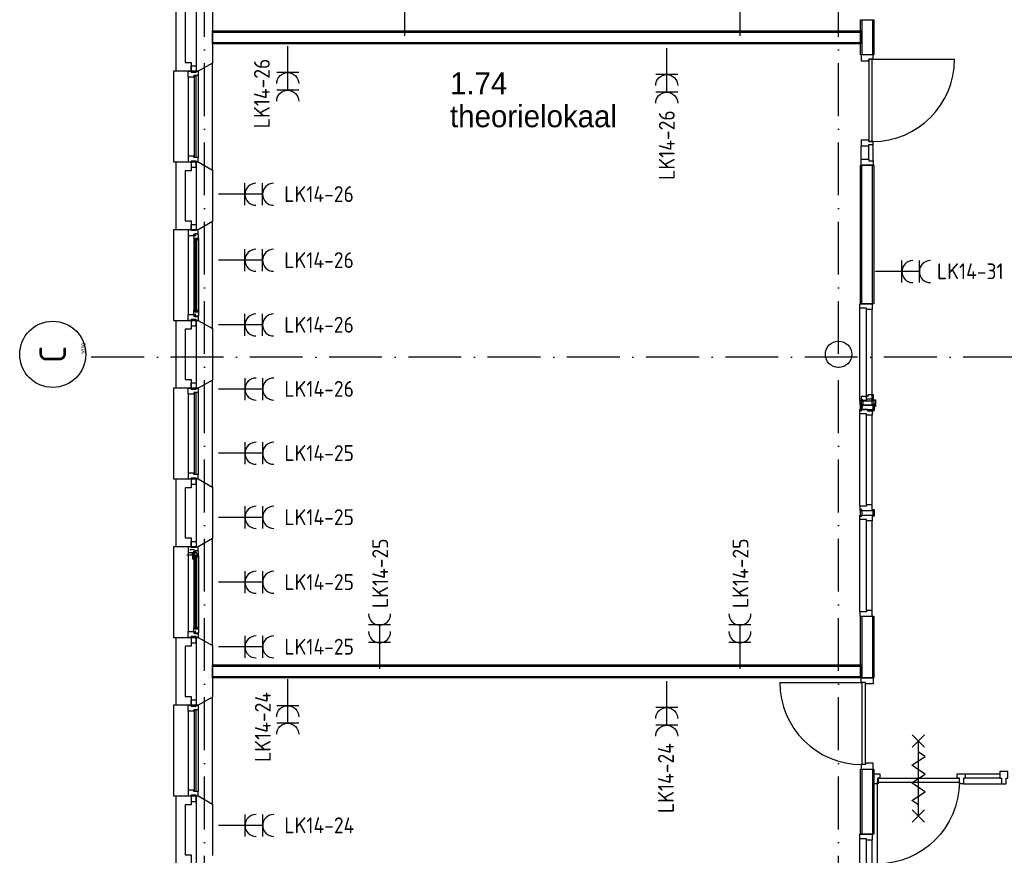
# Model space of a CAD drawing. Header units: millimetres. Extents: x -6587 to 112885, y 244 to 84344.
# Tile 4 of 50: x 15477 to 26657, y 14416 to 23905. Entities that reach past the tile are written whole.
import ezdxf
from ezdxf.enums import TextEntityAlignment as Align

# ---------------------------------------------------------------- set-up
doc = ezdxf.new("R2010")
doc.units = ezdxf.units.MM
doc.header["$LTSCALE"] = 100
doc.linetypes.add('DASHDOT', pattern=[9, 6, -1.5, 0, -1.5])
doc.layers.get('0').update_dxf_attribs({"linetype": 'CONTINUOUS'})
for name, color, linetype in [('AL$7----_STRAMIEN', 1, 'DASHDOT'), ('AL21----_BUITENWAND', 4, 'CONTINUOUS'), ('AL21K---_ISOLATIE', 1, 'CONTINUOUS'), ('AL22----_BINNENWAND', 7, 'CONTINUOUS'), ('AL28----_KONSTRUKTIE', 3, 'CONTINUOUS'), ('AL31----_BUITENKOZ', 7, 'CONTINUOUS'), ('AL32----_BINNENKOZ', 7, 'CONTINUOUS'), ('AL32----_DRAAIRICHTING', 1, 'CONTINUOUS'), ('AL65----_BEVEILIGING', 7, 'CONTINUOUS'), ('ALN-----_BLOCKNAAM', 2, 'CONTINUOUS'), ('BOUW', 8, 'CONTINUOUS'), ('EB62203-_ATTRIB', 2, 'CONTINUOUS'), ('EL62203-_KRACHT-WCD230', 3, 'CONTINUOUS')]:
    doc.layers.add(name, color=color, linetype=linetype)
doc.styles.add('1_8', font='iso', dxfattribs={"width": 0.7, "height": 1.8})
doc.styles.add('BURO-025', font='BUROFONT.shx', dxfattribs={"height": 250})
doc.styles.add('NORATT', font='isocp.shx')
doc.styles.get("Standard").update_dxf_attribs({"font": 'iso.shx'})

# ---------------------------------------------------------------- blocks, each defined once
blk = doc.blocks.new('ES3W2A')
for p, q in [((1.25, 2), (-1.25, 2)), ((1.25, 2), (-1.25, 2)), ((0, 2), (0, -3)), ((0, 2), (0, -3)), ((1.25, 0), (-1.25, 0)), ((1.25, 0), (-1.25, 0))]:
    blk.add_line(p, q)
for centre in [(0, 3.25), (0, 3.25), (0, 1.25), (0, 1.25)]:
    blk.add_arc(centre, 1.25, 180, 0)
for tag, style, flags, p in [('VERMOGEN', 'NORATT', 9, (-2.5, 5)), ('VERMOGEN', '1_8', 9, (-2.5, 5)), ('GELIJK', 'NORATT', 9, (5, 5)), ('GELIJK', '1_8', 9, (5, 5)), ('GROEP', 'NORATT', 8, (0, 5)), ('GROEP', '1_8', 8, (0, 5)), ('SCHAK', 'NORATT', 8, (2.5, 5)), ('SCHAK', '1_8', 8, (2.5, 5)), ('KAST', 'NORATT', 9, (7, 5)), ('KAST', '1_8', 9, (7, 5)), ('TAL', 'NORATT', 8, (2.5, 5)), ('TAL', '1_8', 8, (2.5, 5))]:
    blk.add_attdef(tag, text='', height=1.8, rotation=90, dxfattribs=dict(style=style, flags=flags)).set_placement(p, align=Align.MIDDLE_CENTER)
at = {"width": 0.7, "flags": 8}
for style in ['NORATT', '1_8']:
    blk.add_attdef('DOEL', text='', height=1.8, rotation=90, dxfattribs=dict(at, style=style)).set_placement((-2.5, 5), align=Align.MIDDLE_LEFT)
at = {"flags": 9}
for style in ['NORATT', '1_8']:
    blk.add_attdef('M_CODE', text='', height=1.8, dxfattribs=dict(at, style=style)).set_placement((0, 0), align=Align.MIDDLE_CENTER)
blk = doc.blocks.new('1010')
at = {"layer": 'AL$7----_STRAMIEN', "color": 7, "linetype": 'Continuous'}
blk.add_circle((0, 750), 750, dxfattribs=at)
at = {"layer": 'AL$7----_STRAMIEN', "color": 3, "linetype": 'Continuous'}
blk.add_attdef('STR-NAAM', text='', height=600, rotation=360, dxfattribs=at).set_placement((0, 750), align=Align.MIDDLE)
at = {"layer": 'ALN-----_BLOCKNAAM', "linetype": 'Continuous'}
blk.add_text('1010', height=100, dxfattribs=at).set_placement((0, 0))

msp = doc.modelspace()

# ---------------------------------------------------------------- linework, layer by layer
at = {"color": 8, "linetype": 'Continuous'}
for p, q in [((26121.8, 15341), (26211.8, 15341)), ((26121.8, 15294), (26121.8, 15341)), ((26211.8, 15341), (26211.8, 15294)), ((26148.8, 15294), (26121.8, 15294)), ((26148.8, 15227), (26148.8, 15294)), ((26194.8, 15227), (26148.8, 15227)), ((26211.8, 15294), (26194.8, 15294)), ((26194.8, 15294), (26194.8, 15227))]:
    msp.add_line(p, q, dxfattribs=at)
for points in [[(25174.8, 15341), (25241.8, 15341), (25241.8, 15294), (25224.8, 15294), (25224.8, 15227), (25174.8, 15227)], [(26696.8, 15366), (26606.8, 15366), (26606.8, 15294), (26623.8, 15294), (26623.8, 15227), (26679.8, 15227), (26679.8, 15294), (26696.8, 15294)]]:
    msp.add_lwpolyline(points, close=True, dxfattribs=at)
msp.add_lwpolyline([(26146.8, 15247, -0.4087238), (25216.8, 14317), (25216.8, 15247)], format="xyb", dxfattribs=at)
at = {"layer": 'AL$7----_STRAMIEN', "color": 1}
for p, q in [((17574.8, 7509.2), (17574.8, 76734.4)), ((24774.8, 7509.2), (24774.8, 43669.6)), ((94298.3, 20073.8), (16060, 20073.8))]:
    msp.add_line(p, q, dxfattribs=at)
at = {"layer": 'AL21----_BUITENWAND', "color": 8}
for p, q in [((17254.8, 23320), (17254.8, 24090)), ((17354.8, 23990), (17354.8, 23420)), ((17354.8, 23420), (17423.8, 23420)), ((17423.8, 23420), (17423.8, 23320)), ((17423.8, 23320), (17254.8, 23320)), ((17254.8, 21520), (17254.8, 22290)), ((17254.8, 22290), (17423.8, 22290)), ((17423.8, 22290), (17423.8, 22190)), ((17423.8, 22190), (17354.8, 22190)), ((17354.8, 22190), (17354.8, 21620)), ((17354.8, 21620), (17423.8, 21620)), ((17423.8, 21620), (17423.8, 21520)), ((17423.8, 21520), (17254.8, 21520)), ((17254.8, 19720), (17254.8, 20490)), ((17254.8, 20490), (17423.8, 20490)), ((17423.8, 20490), (17423.8, 20390)), ((17423.8, 20390), (17354.8, 20390)), ((17354.8, 20390), (17354.8, 19820)), ((17354.8, 19820), (17423.8, 19820)), ((17423.8, 19820), (17423.8, 19720)), ((17423.8, 19720), (17254.8, 19720)), ((17254.8, 17920), (17254.8, 18690)), ((17254.8, 18690), (17423.8, 18690)), ((17423.8, 18690), (17423.8, 18590)), ((17423.8, 18590), (17354.8, 18590)), ((17354.8, 18590), (17354.8, 18020)), ((17354.8, 18020), (17423.8, 18020)), ((17423.8, 18020), (17423.8, 17920)), ((17423.8, 17920), (17254.8, 17920)), ((17254.8, 16120), (17254.8, 16890)), ((17254.8, 16890), (17423.8, 16890)), ((17423.8, 16890), (17423.8, 16790)), ((17423.8, 16790), (17354.8, 16790)), ((17354.8, 16790), (17354.8, 16220)), ((17354.8, 16220), (17423.8, 16220)), ((17423.8, 16220), (17423.8, 16120)), ((17423.8, 16120), (17254.8, 16120)), ((17254.8, 14320), (17254.8, 15090)), ((17254.8, 15090), (17423.8, 15090)), ((17423.8, 14990), (17354.8, 14990)), ((17354.8, 14990), (17354.8, 14420)), ((17423.8, 15090), (17423.8, 14990)), ((17354.8, 14420), (17423.8, 14420)), ((17423.8, 14420), (17423.8, 14320))]:
    msp.add_line(p, q, dxfattribs=at)
at = {"layer": 'AL21K---_ISOLATIE', "color": 8, "linetype": 'Continuous'}
for p, q in [((17484.8, 23420), (17484.8, 23990)), ((17484.8, 21620), (17484.8, 22190)), ((17484.8, 19820), (17484.8, 20390)), ((17484.8, 18020), (17484.8, 18590)), ((17484.8, 16220), (17484.8, 16790)), ((17484.8, 14420), (17484.8, 14990))]:
    msp.add_line(p, q, dxfattribs=at)
at = {"layer": 'AL22----_BINNENWAND', "color": 8}
for p, q in [((25024.8, 23504.9), (25024.8, 23905.1)), ((25024.8, 23905.1), (25174.8, 23905.1)), ((25174.8, 23905.1), (25174.8, 23504.9)), ((17664.8, 23780), (25024.8, 23780)), ((17664.8, 23630), (17664.8, 23780)), ((25024.8, 23780), (25024.8, 23630)), ((25024.8, 23630), (17664.8, 23630)), ((25174.8, 23504.9), (25024.8, 23504.9)), ((25024.8, 20680), (25024.8, 22253.9)), ((25024.8, 22253.9), (25174.8, 22253.9)), ((25174.8, 22253.9), (25174.8, 20680)), ((25174.8, 20680), (25024.8, 20680)), ((25032.2, 19589.4), (25032.2, 19526.9)), ((25050.2, 19589.4), (25032.2, 19589.4)), ((25050.2, 19576.9), (25050.2, 19589.4)), ((25050.2, 19576.9), (25050.2, 19526.9)), ((25055.7, 19576.9), (25050.2, 19576.9)), ((25169.7, 19576.9), (25175.2, 19576.9)), ((25175.2, 19589.4), (25193.2, 19589.4)), ((25175.2, 19576.9), (25175.2, 19589.4)), ((25175.2, 19576.9), (25175.2, 19526.9)), ((25193.2, 19589.4), (25193.2, 19526.9)), ((25032.2, 19526.9), (25032.2, 19514.4)), ((25032.2, 19514.4), (25050.2, 19514.4)), ((25050.2, 19526.9), (25055.7, 19526.9)), ((25175.2, 19526.9), (25169.7, 19526.9)), ((25193.2, 19514.4), (25175.2, 19514.4)), ((25193.2, 19526.9), (25193.2, 19514.4)), ((25024.8, 16430), (25024.8, 17130)), ((25024.8, 17130), (25174.8, 17130)), ((25174.8, 17130), (25174.8, 16430)), ((17664.8, 16580), (25024.8, 16580)), ((17664.8, 16430), (17664.8, 16580)), ((25024.8, 16580), (25024.8, 16430)), ((25024.8, 16430), (17664.8, 16430)), ((25174.8, 16430), (25024.8, 16430)), ((25024.8, 14655), (25024.8, 15396)), ((25024.8, 15396), (25174.8, 15396)), ((25174.8, 15396), (25174.8, 14655)), ((25174.8, 14655), (25024.8, 14655))]:
    msp.add_line(p, q, dxfattribs=at)
at = {"layer": 'AL22----_BINNENWAND', "color": 8, "linetype": 'Continuous'}
for p, q in [((25039.8, 23905.1), (25039.8, 23504.9)), ((25159.8, 23905.1), (25159.8, 23504.9)), ((17664.8, 23765), (25024.8, 23765)), ((17664.8, 23645), (25024.8, 23645)), ((25039.8, 20680), (25039.8, 22253.9)), ((25159.8, 20680), (25159.8, 22253.9)), ((25039.8, 17130), (25039.8, 16430)), ((25159.8, 17130), (25159.8, 16430)), ((17664.8, 16565), (25024.8, 16565)), ((17664.8, 16445), (25024.8, 16445)), ((25039.8, 15396), (25039.8, 14655)), ((25159.8, 15396), (25159.8, 14655))]:
    msp.add_line(p, q, dxfattribs=at)
at = {"layer": 'AL22----_BINNENWAND', "color": 8}
for points in [[(25030.7, 19576.9), (25169.7, 19576.9), (25169.7, 19643.9), (25106.7, 19643.9), (25106.7, 19626.9), (25030.7, 19626.9), (25030.7, 19576.9)], [(25030.7, 19526.9), (25169.7, 19526.9), (25169.7, 19459.9), (25106.7, 19459.9), (25106.7, 19476.9), (25030.7, 19476.9), (25030.7, 19526.9)]]:
    msp.add_lwpolyline(points, dxfattribs=at)
at = {"layer": 'AL28----_KONSTRUKTIE', "color": 8}
for p, q in [((17484.8, 23320), (17484.8, 24090)), ((17664.8, 23997.6), (17664.8, 23412.4)), ((17664.8, 23412.4), (17504.8, 23320)), ((17504.8, 23320), (17484.8, 23320)), ((17484.8, 22290), (17504.8, 22290)), ((17484.8, 21520), (17484.8, 22290)), ((17504.8, 22290), (17664.8, 22197.6)), ((17664.8, 22197.6), (17664.8, 21612.4)), ((17664.8, 21612.4), (17504.8, 21520)), ((17504.8, 21520), (17484.8, 21520)), ((17484.8, 20490), (17504.8, 20490)), ((17484.8, 19720), (17484.8, 20490)), ((17504.8, 20490), (17664.8, 20397.6)), ((17664.8, 20397.6), (17664.8, 19812.4)), ((17664.8, 19812.4), (17504.8, 19720)), ((17504.8, 19720), (17484.8, 19720)), ((17484.8, 18690), (17504.8, 18690)), ((17484.8, 17920), (17484.8, 18690)), ((17504.8, 18690), (17664.8, 18597.6)), ((17664.8, 18597.6), (17664.8, 18012.4)), ((17664.8, 18012.4), (17504.8, 17920)), ((17504.8, 17920), (17484.8, 17920)), ((17484.8, 16890), (17504.8, 16890)), ((17484.8, 16120), (17484.8, 16890)), ((17504.8, 16890), (17664.8, 16797.6)), ((17664.8, 16797.6), (17664.8, 16212.4)), ((17664.8, 16212.4), (17504.8, 16120)), ((17504.8, 16120), (17484.8, 16120)), ((17484.8, 15090), (17504.8, 15090)), ((17484.8, 14320), (17484.8, 15090)), ((17504.8, 15090), (17664.8, 14997.6)), ((17664.8, 14997.6), (17664.8, 14412.4))]:
    msp.add_line(p, q, dxfattribs=at)
msp.add_circle((24774.8, 20105), 150, dxfattribs=at)
at = {"layer": 'AL31----_BUITENKOZ', "color": 8}
for p, q in [((17423.8, 23310), (17423.8, 23381)), ((17423.8, 23381), (17479.8, 23381)), ((17479.8, 23381), (17479.8, 23310)), ((17664.8, 23412.4), (17504.8, 23320)), ((17664.8, 22197.6), (17664.8, 23412.4)), ((17504.8, 23320), (17224.8, 23320)), ((17224.8, 23320), (17224.8, 22290)), ((17479.8, 23310), (17423.8, 23310)), ((17504.8, 23270), (17504.8, 22340)), ((17390.8, 23253), (17390.8, 22357)), ((17224.8, 22290), (17504.8, 22290)), ((17479.8, 22300), (17423.8, 22300)), ((17423.8, 22300), (17423.8, 22229)), ((17479.8, 22229), (17479.8, 22300)), ((17504.8, 22290), (17664.8, 22197.6)), ((17423.8, 22229), (17479.8, 22229)), ((17423.8, 21510), (17423.8, 21581)), ((17423.8, 21581), (17479.8, 21581)), ((17479.8, 21581), (17479.8, 21510)), ((17664.8, 21612.4), (17504.8, 21520)), ((17664.8, 20397.6), (17664.8, 21612.4)), ((17504.8, 21520), (17224.8, 21520)), ((17224.8, 21520), (17224.8, 20490)), ((17423.8, 21520), (17390.8, 21520)), ((17390.8, 21520), (17390.8, 21453)), ((17423.8, 21510), (17423.8, 21520)), ((17479.8, 21510), (17423.8, 21510)), ((17479.8, 21510), (17423.8, 21510)), ((17453.8, 21453), (17453.8, 21470)), ((17453.8, 21470), (17468.8, 21470)), ((17468.8, 21470), (17468.8, 21476)), ((17468.8, 21476), (17504.8, 21476)), ((17503.6, 21472.8), (17473.8, 21472.8)), ((17473.8, 21472.8), (17473.8, 21450.3)), ((17504.8, 21520), (17479.8, 21520)), ((17479.8, 21520), (17479.8, 21510)), ((17503.6, 21465.7), (17503.6, 21472.8)), ((17507.8, 21463.3), (17503.6, 21465.7)), ((17504.8, 21476), (17504.8, 21520)), ((17390.8, 21453), (17453.8, 21453)), ((17390.8, 21453), (17390.8, 20557)), ((17468.8, 21458.3), (17453.8, 21458.3)), ((17453.8, 21458.3), (17453.8, 21453)), ((17453.8, 21453), (17453.8, 21405.9)), ((17453.8, 21405.9), (17466.8, 21403.8)), ((17453.8, 21405.9), (17453.8, 20604.1)), ((17466.8, 21403.8), (17466.8, 21420.8)), ((17466.8, 21420.8), (17507.8, 21420.8)), ((17468.8, 21450.3), (17468.8, 21458.3)), ((17473.8, 21450.3), (17468.8, 21450.3)), ((17505.5, 21420.8), (17492, 21420.8)), ((17492, 21420.8), (17492, 21403.8)), ((17492, 21403.8), (17505.5, 21403.8)), ((17505.5, 21403.8), (17505.5, 21420.8)), ((17507.8, 21420.8), (17507.8, 21463.3)), ((17507.8, 21420.8), (17507.8, 20589.2)), ((17453.8, 20604.1), (17466.8, 20606.2)), ((17453.8, 20557), (17453.8, 20604.1)), ((17466.8, 20606.2), (17466.8, 20589.2)), ((17466.8, 20589.2), (17507.8, 20589.2)), ((17492, 20589.2), (17492, 20606.2)), ((17492, 20606.2), (17505.5, 20606.2)), ((17505.5, 20589.2), (17492, 20589.2)), ((17505.5, 20606.2), (17505.5, 20589.2)), ((17507.8, 20589.2), (17507.8, 20546.7)), ((17224.8, 20490), (17504.8, 20490)), ((17390.8, 20490), (17390.8, 20557)), ((17390.8, 20557), (17453.8, 20557)), ((17423.8, 20490), (17390.8, 20490)), ((17479.8, 20500), (17423.8, 20500)), ((17423.8, 20500), (17423.8, 20429)), ((17479.8, 20500), (17423.8, 20500)), ((17423.8, 20500), (17423.8, 20490)), ((17453.8, 20557), (17453.8, 20540)), ((17453.8, 20551.7), (17453.8, 20557)), ((17468.8, 20551.7), (17453.8, 20551.7)), ((17453.8, 20540), (17468.8, 20540)), ((17473.8, 20559.7), (17468.8, 20559.7)), ((17468.8, 20559.7), (17468.8, 20551.7)), ((17468.8, 20540), (17468.8, 20534)), ((17468.8, 20534), (17504.8, 20534)), ((17473.8, 20537.2), (17473.8, 20559.7)), ((17503.6, 20537.2), (17473.8, 20537.2)), ((17479.8, 20429), (17479.8, 20500)), ((17479.8, 20490), (17479.8, 20500)), ((17504.8, 20490), (17479.8, 20490)), ((17507.8, 20546.7), (17503.6, 20544.2)), ((17503.6, 20544.2), (17503.6, 20537.2)), ((17504.8, 20534), (17504.8, 20490)), ((17504.8, 20490), (17664.8, 20397.6)), ((17423.8, 20429), (17479.8, 20429)), ((17664.8, 19812.4), (17504.8, 19720)), ((17664.8, 18597.6), (17664.8, 19812.4)), ((17504.8, 19720), (17224.8, 19720)), ((17224.8, 19720), (17224.8, 18690)), ((17423.8, 19710), (17423.8, 19781)), ((17423.8, 19781), (17479.8, 19781)), ((17479.8, 19710), (17423.8, 19710)), ((17479.8, 19781), (17479.8, 19710)), ((17390.8, 19653), (17390.8, 18757)), ((17504.8, 19670), (17504.8, 18740)), ((17224.8, 18690), (17504.8, 18690)), ((17479.8, 18700), (17423.8, 18700)), ((17423.8, 18700), (17423.8, 18629)), ((17479.8, 18629), (17479.8, 18700)), ((17504.8, 18690), (17664.8, 18597.6)), ((17423.8, 18629), (17479.8, 18629)), ((17664.8, 18012.4), (17504.8, 17920)), ((17664.8, 16797.6), (17664.8, 18012.4)), ((17504.8, 17920), (17224.8, 17920)), ((17224.8, 17920), (17224.8, 16890)), ((17423.8, 17920), (17390.8, 17920)), ((17390.8, 17920), (17390.8, 17853)), ((17423.8, 17910), (17423.8, 17981)), ((17423.8, 17981), (17479.8, 17981)), ((17423.8, 17910), (17423.8, 17920)), ((17479.8, 17910), (17423.8, 17910)), ((17479.8, 17910), (17423.8, 17910)), ((17479.8, 17981), (17479.8, 17910)), ((17504.8, 17920), (17479.8, 17920)), ((17479.8, 17920), (17479.8, 17910)), ((17504.8, 17876), (17504.8, 17920)), ((17390.8, 17853), (17453.8, 17853)), ((17390.8, 17853), (17390.8, 16957)), ((17453.8, 17853), (17453.8, 17870)), ((17453.8, 17870), (17468.8, 17870)), ((17468.8, 17858.3), (17453.8, 17858.3)), ((17453.8, 17858.3), (17453.8, 17853)), ((17453.8, 17853), (17453.8, 17805.9)), ((17453.8, 17805.9), (17466.8, 17803.8)), ((17453.8, 17805.9), (17453.8, 17004.1)), ((17466.8, 17803.8), (17466.8, 17820.8)), ((17466.8, 17820.8), (17507.8, 17820.8)), ((17468.8, 17870), (17468.8, 17876)), ((17468.8, 17876), (17504.8, 17876)), ((17468.8, 17850.3), (17468.8, 17858.3)), ((17473.8, 17850.3), (17468.8, 17850.3)), ((17503.6, 17872.8), (17473.8, 17872.8)), ((17473.8, 17872.8), (17473.8, 17850.3)), ((17505.5, 17820.8), (17492, 17820.8)), ((17492, 17820.8), (17492, 17803.8)), ((17492, 17803.8), (17505.5, 17803.8)), ((17503.6, 17865.7), (17503.6, 17872.8)), ((17507.8, 17863.3), (17503.6, 17865.7)), ((17505.5, 17803.8), (17505.5, 17820.8)), ((17507.8, 17820.8), (17507.8, 17863.3)), ((17507.8, 17820.8), (17507.8, 16989.2)), ((17453.8, 17004.1), (17466.8, 17006.2)), ((17453.8, 16957), (17453.8, 17004.1)), ((17466.8, 17006.2), (17466.8, 16989.2)), ((17492, 16989.2), (17492, 17006.2)), ((17492, 17006.2), (17505.5, 17006.2)), ((17505.5, 17006.2), (17505.5, 16989.2)), ((17224.8, 16890), (17504.8, 16890)), ((17390.8, 16890), (17390.8, 16957)), ((17390.8, 16957), (17453.8, 16957)), ((17423.8, 16890), (17390.8, 16890)), ((17479.8, 16900), (17423.8, 16900)), ((17423.8, 16900), (17423.8, 16829)), ((17479.8, 16900), (17423.8, 16900)), ((17423.8, 16900), (17423.8, 16890)), ((17453.8, 16957), (17453.8, 16940)), ((17453.8, 16951.7), (17453.8, 16957)), ((17468.8, 16951.7), (17453.8, 16951.7)), ((17453.8, 16940), (17468.8, 16940)), ((17466.8, 16989.2), (17507.8, 16989.2)), ((17473.8, 16959.7), (17468.8, 16959.7)), ((17468.8, 16959.7), (17468.8, 16951.7)), ((17468.8, 16940), (17468.8, 16934)), ((17468.8, 16934), (17504.8, 16934)), ((17473.8, 16937.2), (17473.8, 16959.7)), ((17503.6, 16937.2), (17473.8, 16937.2)), ((17479.8, 16829), (17479.8, 16900)), ((17479.8, 16890), (17479.8, 16900)), ((17504.8, 16890), (17479.8, 16890)), ((17505.5, 16989.2), (17492, 16989.2)), ((17507.8, 16946.7), (17503.6, 16944.2)), ((17503.6, 16944.2), (17503.6, 16937.2)), ((17504.8, 16934), (17504.8, 16890)), ((17504.8, 16890), (17664.8, 16797.6)), ((17507.8, 16989.2), (17507.8, 16946.7)), ((17423.8, 16829), (17479.8, 16829)), ((17664.8, 16212.4), (17504.8, 16120)), ((17664.8, 14997.6), (17664.8, 16212.4)), ((17504.8, 16120), (17224.8, 16120)), ((17224.8, 16120), (17224.8, 15090)), ((17423.8, 16110), (17423.8, 16181)), ((17423.8, 16181), (17479.8, 16181)), ((17479.8, 16110), (17423.8, 16110)), ((17479.8, 16181), (17479.8, 16110)), ((17390.8, 16053), (17390.8, 15157)), ((17504.8, 16070), (17504.8, 15140)), ((17479.8, 15100), (17423.8, 15100)), ((17423.8, 15100), (17423.8, 15029)), ((17479.8, 15029), (17479.8, 15100)), ((17224.8, 15090), (17504.8, 15090)), ((17423.8, 15029), (17479.8, 15029)), ((17504.8, 15090), (17664.8, 14997.6))]:
    msp.add_line(p, q, dxfattribs=at)
at = {"layer": 'AL31----_BUITENKOZ', "color": 8, "linetype": 'Continuous'}
for p, q in [((17390.8, 23253), (17390.8, 23320)), ((17390.8, 23320), (17423.8, 23320)), ((17423.8, 23320), (17423.8, 23310)), ((17423.8, 23310), (17479.8, 23310)), ((17504.8, 23270), (17453.8, 23270)), ((17453.8, 23270), (17453.8, 23253)), ((17478.8, 23265), (17457.8, 23265)), ((17457.8, 23265), (17457.8, 22345)), ((17478.8, 22345), (17478.8, 23265)), ((17479.8, 23310), (17479.8, 23320)), ((17479.8, 23320), (17479.8, 23320)), ((17479.8, 23320), (17504.8, 23320)), ((17504.8, 23320), (17504.8, 23270)), ((17504.8, 23270), (17504.8, 23270)), ((17453.8, 23253), (17390.8, 23253)), ((17390.8, 23253), (17390.8, 23253)), ((17390.8, 23253), (17390.8, 23253)), ((17390.8, 23253), (17390.8, 23253)), ((17390.8, 23253), (17390.8, 23253)), ((17453.8, 22357), (17390.8, 22357)), ((17390.8, 22357), (17390.8, 22357)), ((17390.8, 22357), (17390.8, 22357)), ((17390.8, 22357), (17390.8, 22357)), ((17390.8, 22357), (17390.8, 22357)), ((17390.8, 22357), (17390.8, 22290)), ((17390.8, 22290), (17423.8, 22290)), ((17423.8, 22290), (17423.8, 22300)), ((17423.8, 22300), (17479.8, 22300)), ((17453.8, 22340), (17453.8, 22357)), ((17504.8, 22340), (17453.8, 22340)), ((17457.8, 22345), (17478.8, 22345)), ((17479.8, 22300), (17479.8, 22290)), ((17479.8, 22290), (17479.8, 22290)), ((17479.8, 22290), (17504.8, 22290)), ((17504.8, 22340), (17504.8, 22340)), ((17504.8, 22290), (17504.8, 22340)), ((17489.8, 21418.8), (17468.8, 21418.8)), ((17468.8, 21418.8), (17468.8, 20591.2)), ((17489.8, 20591.2), (17489.8, 21418.8)), ((17468.8, 20591.2), (17489.8, 20591.2)), ((17390.8, 19653), (17390.8, 19720)), ((17390.8, 19720), (17423.8, 19720)), ((17423.8, 19720), (17423.8, 19710)), ((17423.8, 19710), (17479.8, 19710)), ((17479.8, 19710), (17479.8, 19720)), ((17479.8, 19720), (17479.8, 19720)), ((17479.8, 19720), (17504.8, 19720)), ((17504.8, 19720), (17504.8, 19670)), ((17453.8, 19653), (17390.8, 19653)), ((17390.8, 19653), (17390.8, 19653)), ((17390.8, 19653), (17390.8, 19653)), ((17390.8, 19653), (17390.8, 19653)), ((17390.8, 19653), (17390.8, 19653)), ((17504.8, 19670), (17453.8, 19670)), ((17453.8, 19670), (17453.8, 19653)), ((17478.8, 19665), (17457.8, 19665)), ((17457.8, 19665), (17457.8, 18745)), ((17478.8, 18745), (17478.8, 19665)), ((17504.8, 19670), (17504.8, 19670)), ((17453.8, 18757), (17390.8, 18757)), ((17390.8, 18757), (17390.8, 18757)), ((17390.8, 18757), (17390.8, 18757)), ((17390.8, 18757), (17390.8, 18757)), ((17390.8, 18757), (17390.8, 18757)), ((17390.8, 18757), (17390.8, 18690)), ((17390.8, 18690), (17423.8, 18690)), ((17423.8, 18690), (17423.8, 18700)), ((17423.8, 18700), (17479.8, 18700)), ((17453.8, 18740), (17453.8, 18757)), ((17504.8, 18740), (17453.8, 18740)), ((17457.8, 18745), (17478.8, 18745)), ((17479.8, 18700), (17479.8, 18690)), ((17479.8, 18690), (17479.8, 18690)), ((17479.8, 18690), (17504.8, 18690)), ((17504.8, 18740), (17504.8, 18740)), ((17504.8, 18690), (17504.8, 18740)), ((17489.8, 17818.8), (17468.8, 17818.8)), ((17468.8, 17818.8), (17468.8, 16991.2)), ((17489.8, 16991.2), (17489.8, 17818.8)), ((17468.8, 16991.2), (17489.8, 16991.2)), ((17390.8, 16053), (17390.8, 16120)), ((17390.8, 16120), (17423.8, 16120)), ((17423.8, 16120), (17423.8, 16110)), ((17423.8, 16110), (17479.8, 16110)), ((17479.8, 16110), (17479.8, 16120)), ((17479.8, 16120), (17479.8, 16120)), ((17479.8, 16120), (17504.8, 16120)), ((17504.8, 16120), (17504.8, 16070)), ((17453.8, 16053), (17390.8, 16053)), ((17390.8, 16053), (17390.8, 16053)), ((17390.8, 16053), (17390.8, 16053)), ((17390.8, 16053), (17390.8, 16053)), ((17390.8, 16053), (17390.8, 16053)), ((17504.8, 16070), (17453.8, 16070)), ((17453.8, 16070), (17453.8, 16053)), ((17478.8, 16065), (17457.8, 16065)), ((17457.8, 16065), (17457.8, 15145)), ((17478.8, 15145), (17478.8, 16065)), ((17504.8, 16070), (17504.8, 16070)), ((26146.8, 15288), (25216.8, 15288)), ((25216.8, 15288), (25216.8, 15247)), ((25216.8, 15247), (26146.8, 15247)), ((26146.8, 15247), (26146.8, 15288)), ((17453.8, 15157), (17390.8, 15157)), ((17390.8, 15157), (17390.8, 15157)), ((17390.8, 15157), (17390.8, 15157)), ((17390.8, 15157), (17390.8, 15157)), ((17390.8, 15157), (17390.8, 15157)), ((17390.8, 15157), (17390.8, 15090)), ((17423.8, 15090), (17423.8, 15100)), ((17423.8, 15100), (17479.8, 15100)), ((17453.8, 15140), (17453.8, 15157)), ((17504.8, 15140), (17453.8, 15140)), ((17457.8, 15145), (17478.8, 15145)), ((17479.8, 15100), (17479.8, 15090)), ((17504.8, 15140), (17504.8, 15140)), ((17504.8, 15090), (17504.8, 15140)), ((17390.8, 15090), (17423.8, 15090)), ((17479.8, 15090), (17479.8, 15090)), ((17479.8, 15090), (17504.8, 15090))]:
    msp.add_line(p, q, dxfattribs=at)
at = {"layer": 'AL32----_BINNENKOZ', "color": 8}
for p, q in [((25169.3, 23504.9), (25030.3, 23504.9)), ((25030.3, 23504.9), (25030.3, 23437.9)), ((25169.3, 23454.9), (25169.3, 23504.9)), ((25030.3, 23437.9), (25118.3, 23437.9)), ((25118.3, 23437.9), (25118.3, 23454.9)), ((25118.3, 23454.9), (25169.3, 23454.9)), ((25158.3, 23454.9), (25118.3, 23454.9)), ((25118.3, 23454.9), (25118.3, 22520.9)), ((25158.3, 22520.9), (25158.3, 23454.9)), ((25118.3, 22537.9), (25030.3, 22537.9)), ((25030.3, 22537.9), (25030.3, 22470.9)), ((25118.3, 22520.9), (25118.3, 22537.9)), ((25169.3, 22520.9), (25118.3, 22520.9)), ((25118.3, 22520.9), (25158.3, 22520.9)), ((25118.3, 22470.9), (25118.3, 22487.9)), ((25118.3, 22487.9), (25169.3, 22487.9)), ((25169.3, 22487.9), (25169.3, 22520.9)), ((25169.3, 22487.9), (25169.3, 22520.9)), ((25169.3, 22303.9), (25169.3, 22487.9)), ((25030.3, 22470.9), (25118.3, 22470.9)), ((25030.3, 22320.9), (25030.3, 22470.9)), ((25118.3, 22320.9), (25118.3, 22470.9)), ((25030.3, 22253.9), (25030.3, 22320.9)), ((25030.3, 22320.9), (25118.3, 22320.9)), ((25169.3, 22253.9), (25030.3, 22253.9)), ((25118.3, 22320.9), (25118.3, 22303.9)), ((25118.3, 22303.9), (25169.3, 22303.9)), ((25169.3, 22303.9), (25169.3, 22253.9)), ((25017.8, 20680), (25156.8, 20680)), ((25017.8, 20630), (25017.8, 20680)), ((25093.8, 20630), (25017.8, 20630)), ((25017.8, 19580), (25017.8, 20630)), ((25093.8, 20613), (25093.8, 20630)), ((25156.8, 20613), (25093.8, 20613)), ((25093.8, 19597), (25093.8, 20613)), ((25156.8, 20680), (25156.8, 20613)), ((25156.8, 19597), (25156.8, 20613)), ((25093.8, 19580), (25017.8, 19580)), ((25017.8, 19580), (25017.8, 19530)), ((25156.8, 19597), (25093.8, 19597)), ((25093.8, 19597), (25093.8, 19580)), ((25156.8, 19530), (25156.8, 19597)), ((25017.8, 19530), (25156.8, 19530)), ((25017.8, 19480), (25156.8, 19480)), ((25017.8, 19430), (25017.8, 19480)), ((25037.3, 19542.5), (25019.3, 19542.5)), ((25019.3, 19542.5), (25019.3, 19479.9)), ((25019.3, 19479.9), (25019.3, 19467.4)), ((25019.3, 19467.4), (25037.3, 19467.4)), ((25037.3, 19530), (25037.3, 19542.5)), ((25042.8, 19530), (25037.3, 19530)), ((25037.3, 19530), (25037.3, 19479.9)), ((25037.3, 19479.9), (25042.8, 19479.9)), ((25156.8, 19530), (25162.3, 19530)), ((25156.8, 19480), (25156.8, 19413)), ((25162.3, 19479.9), (25156.8, 19479.9)), ((25162.3, 19530), (25162.3, 19542.5)), ((25162.3, 19542.5), (25180.3, 19542.5)), ((25162.3, 19530), (25162.3, 19479.9)), ((25180.3, 19467.4), (25162.3, 19467.4)), ((25180.3, 19542.5), (25180.3, 19479.9)), ((25180.3, 19479.9), (25180.3, 19467.4)), ((25017.8, 18380), (25017.8, 19430)), ((25093.8, 19430), (25017.8, 19430)), ((25093.8, 19413), (25093.8, 19430)), ((25093.8, 18397), (25093.8, 19413)), ((25156.8, 19413), (25093.8, 19413)), ((25156.8, 18397), (25156.8, 19413)), ((25093.8, 18380), (25017.8, 18380)), ((25017.8, 18380), (25017.8, 18330)), ((25037.3, 18342.5), (25019.3, 18342.5)), ((25019.3, 18342.5), (25019.3, 18279.9)), ((25037.3, 18330), (25037.3, 18342.5)), ((25156.8, 18397), (25093.8, 18397)), ((25093.8, 18397), (25093.8, 18380)), ((25156.8, 18330), (25156.8, 18397)), ((25162.3, 18330), (25162.3, 18342.5)), ((25162.3, 18342.5), (25180.3, 18342.5)), ((25180.3, 18342.5), (25180.3, 18279.9)), ((25017.8, 18330), (25156.8, 18330)), ((25017.8, 18280), (25156.8, 18280)), ((25017.8, 18230), (25017.8, 18280)), ((25093.8, 18230), (25017.8, 18230)), ((25017.8, 17180), (25017.8, 18230)), ((25019.3, 18279.9), (25019.3, 18267.4)), ((25019.3, 18267.4), (25037.3, 18267.4)), ((25042.8, 18330), (25037.3, 18330)), ((25037.3, 18330), (25037.3, 18279.9)), ((25037.3, 18279.9), (25042.8, 18279.9)), ((25093.8, 18213), (25093.8, 18230)), ((25156.8, 18330), (25162.3, 18330)), ((25156.8, 18280), (25156.8, 18213)), ((25162.3, 18279.9), (25156.8, 18279.9)), ((25162.3, 18330), (25162.3, 18279.9)), ((25180.3, 18267.4), (25162.3, 18267.4)), ((25180.3, 18279.9), (25180.3, 18267.4)), ((25156.8, 18213), (25093.8, 18213)), ((25093.8, 17197), (25093.8, 18213)), ((25156.8, 17197), (25156.8, 18213)), ((25093.8, 17180), (25017.8, 17180)), ((25017.8, 17180), (25017.8, 17130)), ((25017.8, 17130), (25156.8, 17130)), ((25156.8, 17197), (25093.8, 17197)), ((25093.8, 17197), (25093.8, 17180)), ((25156.8, 17130), (25156.8, 17197)), ((25030.3, 16430), (25169.3, 16430)), ((25030.3, 16380), (25030.3, 16430)), ((25081.3, 16380), (25030.3, 16380)), ((25041.3, 15446), (25041.3, 16380)), ((25081.3, 16363), (25081.3, 16380)), ((25081.3, 15446), (25081.3, 16380)), ((25169.3, 16363), (25081.3, 16363)), ((25169.3, 16430), (25169.3, 16363)), ((25081.3, 15446), (25030.3, 15446)), ((25030.3, 15446), (25030.3, 15396)), ((25169.3, 15463), (25081.3, 15463)), ((25081.3, 15463), (25081.3, 15446)), ((25169.3, 15396), (25169.3, 15463)), ((25030.3, 15396), (25169.3, 15396)), ((26211.8, 15341), (26606.8, 15341)), ((26194.8, 15227), (26623.8, 15227)), ((26606.8, 15294), (26211.8, 15294)), ((25017.8, 14655), (25156.8, 14655)), ((25017.8, 14605), (25017.8, 14655)), ((25156.8, 14655), (25156.8, 14588)), ((25017.8, 13555), (25017.8, 14605)), ((25093.8, 14605), (25017.8, 14605)), ((25093.8, 14588), (25093.8, 14605)), ((25093.8, 13572), (25093.8, 14588)), ((25156.8, 14588), (25093.8, 14588)), ((25156.8, 13572), (25156.8, 14588))]:
    msp.add_line(p, q, dxfattribs=at)
at = {"layer": 'AL32----_DRAAIRICHTING', "color": 8}
for p, q in [((25158.3, 23454.9), (26092.3, 23454.9)), ((24107.3, 16380), (25041.3, 16380))]:
    msp.add_line(p, q, dxfattribs=at)
for centre, start, end in [((25158.3, 23454.9), 270, 0), ((25041.3, 16380), 180, 270)]:
    msp.add_arc(centre, 934, start, end, dxfattribs=at)
at = {"layer": 'AL65----_BEVEILIGING', "color": 8, "linetype": 'Continuous'}
for p, q in [((25611.8, 15643), (25751.8, 15783)), ((25751.8, 15643), (25611.8, 15783)), ((25681.8, 14863), (25681.8, 15713)), ((25756.8, 15538), (25681.8, 15588)), ((25606.8, 15438), (25756.8, 15538)), ((25681.8, 15388), (25606.8, 15438)), ((25606.8, 15238), (25756.8, 15338)), ((25756.8, 15338), (25681.8, 15388)), ((25681.8, 15188), (25606.8, 15238)), ((25606.8, 15038), (25756.8, 15138)), ((25756.8, 15138), (25681.8, 15188)), ((25681.8, 14988), (25606.8, 15038)), ((25611.8, 14793), (25751.8, 14933)), ((25751.8, 14793), (25611.8, 14933))]:
    msp.add_line(p, q, dxfattribs=at)
at = {"layer": 'BOUW'}
for p, q in [((17374.3, 17829.3), (17437.3, 17829.3)), ((17463.3, 17886.3), (17407.3, 17886.3)), ((17463.3, 17886.3), (17407.3, 17886.3)), ((17437.3, 17829.3), (17437.3, 17846.3)), ((17437.3, 17846.3), (17452.3, 17846.3)), ((17452.3, 17834.7), (17437.3, 17834.7)), ((17437.3, 17834.7), (17437.3, 17829.3)), ((17437.3, 17829.3), (17437.3, 17782.2)), ((17437.3, 17782.2), (17450.3, 17780.2)), ((17450.3, 17780.2), (17450.3, 17797.2)), ((17450.3, 17797.2), (17491.3, 17797.2)), ((17452.3, 17846.3), (17452.3, 17852.3)), ((17452.3, 17852.3), (17488.3, 17852.3)), ((17452.3, 17826.7), (17452.3, 17834.7)), ((17457.3, 17826.7), (17452.3, 17826.7)), ((17473.3, 17795.2), (17452.3, 17795.2)), ((17487.1, 17849.2), (17457.3, 17849.2)), ((17457.3, 17849.2), (17457.3, 17826.7)), ((17489, 17797.2), (17475.5, 17797.2)), ((17475.5, 17797.2), (17475.5, 17780.2)), ((17475.5, 17780.2), (17489, 17780.2)), ((17487.1, 17842.1), (17487.1, 17849.2)), ((17491.3, 17839.6), (17487.1, 17842.1)), ((17489, 17780.2), (17489, 17797.2)), ((17491.3, 17797.2), (17491.3, 17839.6))]:
    msp.add_line(p, q, dxfattribs=at)

# ---------------------------------------------------------------- block references
at = {"layer": 'AL$7----_STRAMIEN', "xscale": 0.5, "yscale": 0.5, "zscale": 0.5, "rotation": 90}
msp.add_blockref('1010', (16226.9, 20105), dxfattribs=at).add_auto_attribs({'STR-NAAM': 'C'})
at = {"layer": 'EL62203-_KRACHT-WCD230'}
ref = msp.add_blockref('ES3W2A', (19844.4, 24022, 1050), dxfattribs=dict(at, xscale=100, yscale=100, zscale=100))
ref.add_attrib('GROEP', 'LK14-27', dxfattribs={"layer": 'EB62203-_ATTRIB', "color": 1, "height": 180, "rotation": 90, "style": '1_8', "flags": 8}).set_placement((19838.7, 24422.4, 1050), align=Align.MIDDLE_LEFT)
ref = msp.add_blockref('ES3W2A', (23655, 24022, 1050), dxfattribs=dict(at, xscale=100, yscale=100, zscale=100))
ref.add_attrib('GROEP', 'LK14-27', dxfattribs={"layer": 'EB62203-_ATTRIB', "color": 1, "height": 180, "rotation": 90, "style": '1_8', "flags": 8}).set_placement((23649.2, 24422.4, 1050), align=Align.MIDDLE_LEFT)
ref = msp.add_blockref('ES3W2A', (18520, 23304, 1050), dxfattribs=dict(at, xscale=-100, yscale=100, zscale=100, rotation=180))
ref.add_attrib('GROEP', 'LK14-26', dxfattribs={"layer": 'EB62203-_ATTRIB', "color": 1, "height": 180, "rotation": 90, "style": '1_8', "flags": 8}).set_placement((18226.4, 22672.3, 1050), align=Align.MIDDLE_LEFT)
ref = msp.add_blockref('ES3W2A', (22824, 23282, 1050), dxfattribs=dict(at, xscale=-100, yscale=100, zscale=100, rotation=180))
ref.add_attrib('GROEP', 'LK14-26', dxfattribs={"layer": 'EB62203-_ATTRIB', "color": 1, "height": 180, "rotation": 90, "style": '1_8', "flags": 8}).set_placement((22824.3, 22085.8, 1050), align=Align.MIDDLE_LEFT)
ref = msp.add_blockref('ES3W2A', (18035, 21923, 1050), dxfattribs=dict(at, xscale=100, yscale=100, zscale=100, rotation=270))
ref.add_attrib('GROEP', 'LK14-26', dxfattribs={"layer": 'EB62203-_ATTRIB', "color": 1, "height": 180, "style": '1_8', "flags": 8}).set_placement((18480.9, 21925, 1050), align=Align.MIDDLE_LEFT)
ref = msp.add_blockref('ES3W2A', (18035, 21173, 1050), dxfattribs=dict(at, xscale=100, yscale=100, zscale=100, rotation=270))
ref.add_attrib('GROEP', 'LK14-26', dxfattribs={"layer": 'EB62203-_ATTRIB', "color": 1, "height": 180, "style": '1_8', "flags": 8}).set_placement((18480.9, 21175, 1050), align=Align.MIDDLE_LEFT)
ref = msp.add_blockref('ES3W2A', (25493, 21045, 1050), dxfattribs=dict(at, xscale=100, yscale=100, zscale=100, rotation=270))
ref.add_attrib('GROEP', 'LK14-31', dxfattribs={"layer": 'EB62203-_ATTRIB', "color": 1, "height": 180, "style": '1_8', "flags": 8}).set_placement((25892, 21048, 1050), align=Align.MIDDLE_LEFT)
ref = msp.add_blockref('ES3W2A', (18035, 20439, 1050), dxfattribs=dict(at, xscale=100, yscale=100, zscale=100, rotation=270))
ref.add_attrib('GROEP', 'LK14-26', dxfattribs={"layer": 'EB62203-_ATTRIB', "color": 1, "height": 180, "style": '1_8', "flags": 8}).set_placement((18480.9, 20441, 1050), align=Align.MIDDLE_LEFT)
ref = msp.add_blockref('ES3W2A', (18036, 19711, 1050), dxfattribs=dict(at, xscale=100, yscale=100, zscale=100, rotation=270))
ref.add_attrib('GROEP', 'LK14-26', dxfattribs={"layer": 'EB62203-_ATTRIB', "color": 1, "height": 180, "style": '1_8', "flags": 8}).set_placement((18481.9, 19713, 1050), align=Align.MIDDLE_LEFT)
ref = msp.add_blockref('ES3W2A', (18036, 18982, 1050), dxfattribs=dict(at, xscale=100, yscale=100, zscale=100, rotation=270))
ref.add_attrib('GROEP', 'LK14-25', dxfattribs={"layer": 'EB62203-_ATTRIB', "color": 1, "height": 180, "style": '1_8', "flags": 8}).set_placement((18481.9, 18984, 1050), align=Align.MIDDLE_LEFT)
ref = msp.add_blockref('ES3W2A', (18036, 18254, 1050), dxfattribs=dict(at, xscale=100, yscale=100, zscale=100, rotation=270))
ref.add_attrib('GROEP', 'LK14-25', dxfattribs={"layer": 'EB62203-_ATTRIB', "color": 1, "height": 180, "style": '1_8', "flags": 8}).set_placement((18481.9, 18256, 1050), align=Align.MIDDLE_LEFT)
ref = msp.add_blockref('ES3W2A', (19563.3, 16832, 1050), dxfattribs=dict(at, xscale=100, yscale=100, zscale=100))
ref.add_attrib('GROEP', 'LK14-25', dxfattribs={"layer": 'EB62203-_ATTRIB', "color": 1, "height": 180, "rotation": 90, "style": '1_8', "flags": 8}).set_placement((19570.3, 17223.5, 1050), align=Align.MIDDLE_LEFT)
ref = msp.add_blockref('ES3W2A', (23655, 16832, 1050), dxfattribs=dict(at, xscale=100, yscale=100, zscale=100))
ref.add_attrib('GROEP', 'LK14-25', dxfattribs={"layer": 'EB62203-_ATTRIB', "color": 1, "height": 180, "rotation": 90, "style": '1_8', "flags": 8}).set_placement((23662, 17223.5, 1050), align=Align.MIDDLE_LEFT)
ref = msp.add_blockref('ES3W2A', (18036, 17517, 1050), dxfattribs=dict(at, xscale=100, yscale=100, zscale=100, rotation=270))
ref.add_attrib('GROEP', 'LK14-25', dxfattribs={"layer": 'EB62203-_ATTRIB', "color": 1, "height": 180, "style": '1_8', "flags": 8}).set_placement((18481.9, 17519, 1050), align=Align.MIDDLE_LEFT)
ref = msp.add_blockref('ES3W2A', (18036, 16783, 1050), dxfattribs=dict(at, xscale=100, yscale=100, zscale=100, rotation=270))
ref.add_attrib('GROEP', 'LK14-25', dxfattribs={"layer": 'EB62203-_ATTRIB', "color": 1, "height": 180, "style": '1_8', "flags": 8}).set_placement((18481.9, 16785, 1050), align=Align.MIDDLE_LEFT)
ref = msp.add_blockref('ES3W2A', (18520, 16115, 1050), dxfattribs=dict(at, xscale=-100, yscale=100, zscale=100, rotation=180))
ref.add_attrib('GROEP', 'LK14-24', dxfattribs={"layer": 'EB62203-_ATTRIB', "color": 1, "height": 180, "rotation": 90, "style": '1_8', "flags": 8}).set_placement((18237.4, 15476.1, 1050), align=Align.MIDDLE_LEFT)
ref = msp.add_blockref('ES3W2A', (22824, 16093, 1050), dxfattribs=dict(at, xscale=-100, yscale=100, zscale=100, rotation=180))
ref.add_attrib('GROEP', 'LK14-24', dxfattribs={"layer": 'EB62203-_ATTRIB', "color": 1, "height": 180, "rotation": 90, "style": '1_8', "flags": 8}).set_placement((22814.6, 14896, 1050), align=Align.MIDDLE_LEFT)
ref = msp.add_blockref('ES3W2A', (18036, 14755, 1050), dxfattribs=dict(at, xscale=100, yscale=100, zscale=100, rotation=270))
ref.add_attrib('GROEP', 'LK14-24', dxfattribs={"layer": 'EB62203-_ATTRIB', "color": 1, "height": 180, "style": '1_8', "flags": 8}).set_placement((18481.9, 14757, 1050), align=Align.MIDDLE_LEFT)

# ---------------------------------------------------------------- texts
at = {"layer": 'BOUW', "style": 'BURO-025'}
for s, p in [('1.74', (20362.9, 23056.9)), ('theorielokaal', (20362.9, 22683.9))]:
    msp.add_text(s, height=250, dxfattribs=at).set_placement(p)

doc.saveas('drawing.dxf')
